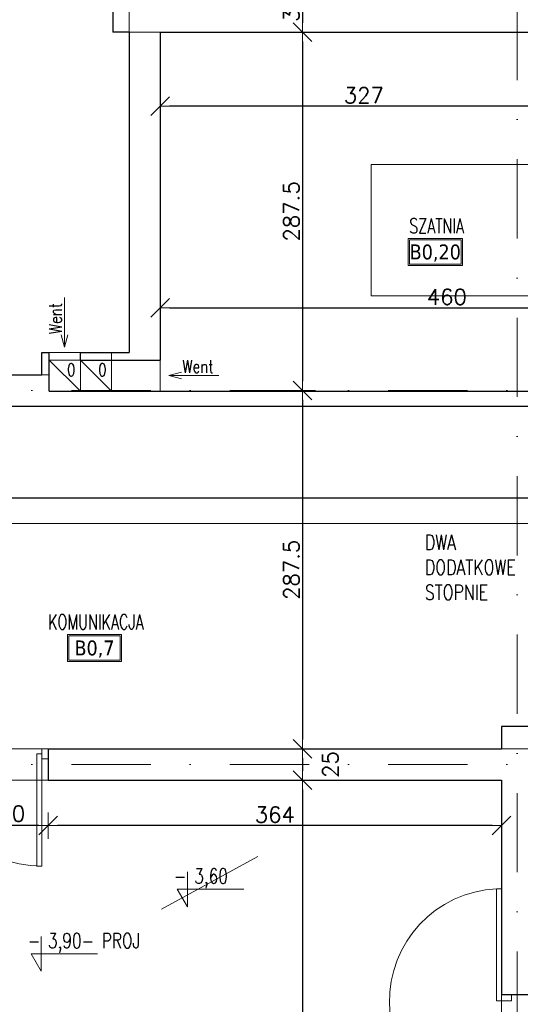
# Model space of a CAD drawing. Header units: millimetres. Extents: x 23192 to 177760, y -399809 to -79279.
# Tile 143 of 256: x 52792 to 53194, y -195131 to -194342. Entities that reach past the tile are written whole.
import ezdxf
from ezdxf.enums import TextEntityAlignment as Align

# ---------------------------------------------------------------- set-up
doc = ezdxf.new("R2010")
doc.units = ezdxf.units.MM
doc.linetypes.add('DASHDOT', pattern=[25.4, 12.7, -6.35, 0, -6.35])
doc.layers.get('0').update_dxf_attribs({"lineweight": 0})
for name, color, linetype, lineweight in [('!! 0_ Istn-sciany', 3, 'Continuous', 30), ('!! 0_ Istn-widok', 1, 'Continuous', 15), ('!! 0_ Opis', 8, 'Continuous', 13), ('!! 0_Istn-drzwi', 1, 'Continuous', 13), ('!! 0_Istn-went', 5, 'Continuous', 13), ('!! 0_Opis_pom', 9, 'Continuous', 13), ('!! 0_Osie', 1, 'DASHDOT', 13), ('!! wymiary osi', 250, 'Continuous', 9), ('0-osie-liniA', 14, 'DASHDOT', 5)]:
    doc.layers.add(name, color=color, linetype=linetype, lineweight=lineweight)
for name, color, linetype, lineweight, plot in [('!! 0_Istn-grzejniki', 7, 'Continuous', 0, False), ('!! 0_ramki', 66, 'Continuous', 9, False), ('Powierzchnia', 140, 'Continuous', 5, False)]:
    doc.layers.add(name, color=color, linetype=linetype, lineweight=lineweight, plot=plot)
doc.styles.add('ARCHETYP', font='romans.shx', dxfattribs={"height": 15})
doc.styles.add('ARIAL', font='tahoma.ttf')
doc.styles.add('SIMPLEX', font='simplex.shx', dxfattribs={"width": 0.77})
doc.styles.add('TXT', font='simplex.shx')
doc.dimstyles.new('DIM50', dxfattribs={"dimscale": 5, "dimtxt": 2.5, "dimasz": 1.5, "dimexe": 0, "dimexo": 0, "dimgap": 0.5, "dimtad": 1, "dimdec": 4, "dimrnd": 0.5, "dimdsep": 46, "dimtxsty": 'TXT', "dimblk1": 'TICK1', "dimblk2": 'TICK1', "dimsah": 1, "dimcen": 0, "dimse1": 1, "dimse2": 1, "dimclrd": 1, "dimclre": 7, "dimclrt": 9, "dimadec": 0, "dimazin": 0, "dimtfac": 1, "dimtdec": 4, "dimtmove": 2, "dimatfit": 3, "dimldrblk": 'TICK1', "dimfxl": 1, "dimtolj": 1, "dimarcsym": 0})

# ---------------------------------------------------------------- blocks, each defined once
blk = doc.blocks.new('BLOK OSI')
at = {"layer": '0-osie-liniA', "ltscale": 5}
for points in [[(53191.21142, -193626.89479), (53191.21142, -199860.81919)], [(48639.25763, -194702.0883), (55442.2848, -194702.0883)], [(48639.25763, -195002.0883), (55442.2848, -195002.0883)]]:
    blk.add_lwpolyline(points, dxfattribs=at)
blk = doc.blocks.new('TICK1')
at = {"color": 0}
for p, q in [((0, -1.4), (0, 1.4)), ((0, 0), (-1, 0))]:
    blk.add_line(p, q, dxfattribs=at)
at = {"color": 2}
blk.add_line((-1, -1), (1, 1), dxfattribs=at)
blk = doc.blocks.new('*D2421')
at = {"layer": '!! wymiary osi', "color": 1, "lineweight": -2, "transparency": 16777216}
blk.add_line((53018.78, -194321.09), (53018.78, -194344.09), dxfattribs=at)
at = {"layer": 'DEFPOINTS', "color": 0, "transparency": 16777216}
for p in [(52948.71, -194313.59), (52948.71, -194351.59), (53018.78, -194351.59)]:
    blk.add_point(p, dxfattribs=at)
at = {"layer": '!! wymiary osi', "color": 1, "lineweight": -2, "transparency": 16777216, "xscale": 7.5, "yscale": 7.5, "zscale": 7.5}
for p, rotation in [((53018.78, -194313.59), 90), ((53018.78, -194351.59), 270)]:
    blk.add_blockref('TICK1', p, dxfattribs=dict(at, rotation=rotation))
at = {"layer": '!! wymiary osi', "color": 9, "transparency": 16777216, "insert": (53010.03, -194332.59), "char_height": 12.5, "attachment_point": 5, "rotation": 90, "style": 'TXT'}
blk.add_mtext('\\A1;38', dxfattribs=at)
blk = doc.blocks.new('*D2422')
at = {"layer": '!! wymiary osi', "color": 1, "lineweight": -2, "transparency": 16777216}
blk.add_line((53018.78, -194359.09), (53018.78, -194631.59), dxfattribs=at)
at = {"layer": 'DEFPOINTS', "color": 0, "transparency": 16777216}
for p in [(52948.71, -194351.59), (53018.78, -194639.09), (53018.78, -194639.09)]:
    blk.add_point(p, dxfattribs=at)
at = {"layer": '!! wymiary osi', "color": 1, "lineweight": -2, "transparency": 16777216, "xscale": 7.5, "yscale": 7.5, "zscale": 7.5}
for p, rotation in [((53018.78, -194351.59), 90), ((53018.78, -194639.09), 270)]:
    blk.add_blockref('TICK1', p, dxfattribs=dict(at, rotation=rotation))
at = {"layer": '!! wymiary osi', "color": 9, "transparency": 16777216, "insert": (53010.03, -194495.34), "char_height": 12.5, "attachment_point": 5, "rotation": 90, "style": 'TXT'}
blk.add_mtext('\\A1;287.5', dxfattribs=at)
blk = doc.blocks.new('*D2423')
at = {"layer": '!! wymiary osi', "color": 1, "lineweight": -2, "transparency": 16777216}
blk.add_line((53018.78, -194646.59), (53018.78, -194919.09), dxfattribs=at)
at = {"layer": 'DEFPOINTS', "color": 0, "transparency": 16777216}
for p in [(53018.78, -194639.09), (53018.78, -194926.59), (53018.78, -194926.59)]:
    blk.add_point(p, dxfattribs=at)
at = {"layer": '!! wymiary osi', "color": 1, "lineweight": -2, "transparency": 16777216, "xscale": 7.5, "yscale": 7.5, "zscale": 7.5}
for p, rotation in [((53018.78, -194639.09), 90), ((53018.78, -194926.59), 270)]:
    blk.add_blockref('TICK1', p, dxfattribs=dict(at, rotation=rotation))
at = {"layer": '!! wymiary osi', "color": 9, "transparency": 16777216, "insert": (53010.03, -194782.84), "char_height": 12.5, "attachment_point": 5, "rotation": 90, "style": 'TXT'}
blk.add_mtext('\\A1;287.5', dxfattribs=at)
blk = doc.blocks.new('*D2424')
at = {"layer": '!! wymiary osi', "color": 1, "lineweight": -2, "transparency": 16777216}
blk.add_line((53018.78, -194934.09), (53018.78, -194944.09), dxfattribs=at)
at = {"layer": 'DEFPOINTS', "color": 0, "transparency": 16777216}
for p in [(53018.78, -194926.59), (53018.78, -194951.59), (53018.78, -194951.59)]:
    blk.add_point(p, dxfattribs=at)
at = {"layer": '!! wymiary osi', "color": 1, "lineweight": -2, "transparency": 16777216, "xscale": 7.5, "yscale": 7.5, "zscale": 7.5}
for p, rotation in [((53018.78, -194926.59), 90), ((53018.78, -194951.59), 270)]:
    blk.add_blockref('TICK1', p, dxfattribs=dict(at, rotation=rotation))
at = {"layer": '!! wymiary osi', "color": 9, "transparency": 16777216, "insert": (53041.28, -194939.09), "char_height": 12.5, "attachment_point": 5, "rotation": 90, "style": 'TXT'}
blk.add_mtext('\\A1;25', dxfattribs=at)
blk = doc.blocks.new('*D2425')
at = {"layer": '!! wymiary osi', "color": 1, "lineweight": -2, "transparency": 16777216}
blk.add_line((53018.78, -194959.09), (53018.78, -195579.59), dxfattribs=at)
at = {"layer": 'DEFPOINTS', "color": 0, "transparency": 16777216}
for p in [(53018.78, -194951.59), (53018.78, -195587.09), (53018.78, -195587.09)]:
    blk.add_point(p, dxfattribs=at)
at = {"layer": '!! wymiary osi', "color": 1, "lineweight": -2, "transparency": 16777216, "xscale": 7.5, "yscale": 7.5, "zscale": 7.5}
for p, rotation in [((53018.78, -194951.59), 90), ((53018.78, -195587.09), 270)]:
    blk.add_blockref('TICK1', p, dxfattribs=dict(at, rotation=rotation))
at = {"layer": '!! wymiary osi', "color": 9, "transparency": 16777216, "insert": (53010.03, -195269.34), "char_height": 12.5, "attachment_point": 5, "rotation": 90, "style": 'TXT'}
blk.add_mtext('\\A1;635.5', dxfattribs=at)
blk = doc.blocks.new('*D2438')
at = {"layer": '!! wymiary osi', "color": 1, "lineweight": -2, "transparency": 16777216}
blk.add_line((53224.21, -194411.04), (52912.21, -194411.04), dxfattribs=at)
at = {"layer": 'DEFPOINTS', "color": 0, "transparency": 16777216}
for p in [(52904.71, -194351.59), (53231.71, -194351.59), (52904.71, -194411.04)]:
    blk.add_point(p, dxfattribs=at)
at = {"layer": '!! wymiary osi', "color": 1, "lineweight": -2, "transparency": 16777216, "xscale": 7.5, "yscale": 7.5, "zscale": 7.5, "rotation": 180}
blk.add_blockref('TICK1', (52904.71, -194411.04), dxfattribs=at)
at = {"layer": '!! wymiary osi', "color": 1, "lineweight": -2, "transparency": 16777216, "xscale": 7.5, "yscale": 7.5, "zscale": 7.5}
blk.add_blockref('TICK1', (53231.71, -194411.04), dxfattribs=at)
at = {"layer": '!! wymiary osi', "color": 9, "transparency": 16777216, "insert": (53068.21, -194402.29), "char_height": 12.5, "attachment_point": 5, "style": 'TXT'}
blk.add_mtext('\\A1;327', dxfattribs=at)
blk = doc.blocks.new('*D2441')
at = {"layer": '!! wymiary osi', "color": 1, "lineweight": -2, "transparency": 16777216}
blk.add_line((52912.21, -194572.73), (53357.21, -194572.73), dxfattribs=at)
at = {"layer": 'DEFPOINTS', "color": 0, "transparency": 16777216}
for p in [(53364.71, -194572.73), (52904.71, -194639.59), (53364.71, -194639.59)]:
    blk.add_point(p, dxfattribs=at)
at = {"layer": '!! wymiary osi', "color": 1, "lineweight": -2, "transparency": 16777216, "xscale": 7.5, "yscale": 7.5, "zscale": 7.5, "rotation": 180}
blk.add_blockref('TICK1', (52904.71, -194572.73), dxfattribs=at)
at = {"layer": '!! wymiary osi', "color": 1, "lineweight": -2, "transparency": 16777216, "xscale": 7.5, "yscale": 7.5, "zscale": 7.5}
blk.add_blockref('TICK1', (53364.71, -194572.73), dxfattribs=at)
at = {"layer": '!! wymiary osi', "color": 9, "transparency": 16777216, "insert": (53134.71, -194563.98), "char_height": 12.5, "attachment_point": 5, "style": 'TXT'}
blk.add_mtext('\\A1;460', dxfattribs=at)
blk = doc.blocks.new('*D2485')
at = {"layer": '!! wymiary osi', "color": 1, "lineweight": -2, "transparency": 16777216}
blk.add_line((53171.21, -194988.08), (52822.21, -194988.08), dxfattribs=at)
at = {"layer": 'DEFPOINTS', "color": 0, "transparency": 16777216}
for p in [(52814.71, -194951.59), (53178.71, -194951.59), (52814.71, -194988.08)]:
    blk.add_point(p, dxfattribs=at)
at = {"layer": '!! wymiary osi', "color": 1, "lineweight": -2, "transparency": 16777216, "xscale": 7.5, "yscale": 7.5, "zscale": 7.5, "rotation": 180}
blk.add_blockref('TICK1', (52814.71, -194988.08), dxfattribs=at)
at = {"layer": '!! wymiary osi', "color": 1, "lineweight": -2, "transparency": 16777216, "xscale": 7.5, "yscale": 7.5, "zscale": 7.5}
blk.add_blockref('TICK1', (53178.71, -194988.08), dxfattribs=at)
at = {"layer": '!! wymiary osi', "color": 9, "transparency": 16777216, "insert": (52996.71, -194979.33), "char_height": 12.5, "attachment_point": 5, "style": 'TXT'}
blk.add_mtext('\\A1;364', dxfattribs=at)
blk = doc.blocks.new('*D2486')
at = {"layer": '!! wymiary osi', "color": 1, "lineweight": -2, "transparency": 16777216}
blk.add_line((52807.21, -194988.08), (52672.21, -194988.08), dxfattribs=at)
at = {"layer": 'DEFPOINTS', "color": 0, "transparency": 16777216}
for p in [(52664.71, -194951.59), (52814.71, -194951.59), (52664.71, -194988.08)]:
    blk.add_point(p, dxfattribs=at)
at = {"layer": '!! wymiary osi', "color": 1, "lineweight": -2, "transparency": 16777216, "xscale": 7.5, "yscale": 7.5, "zscale": 7.5, "rotation": 180}
blk.add_blockref('TICK1', (52664.71, -194988.08), dxfattribs=at)
at = {"layer": '!! wymiary osi', "color": 1, "lineweight": -2, "transparency": 16777216, "xscale": 7.5, "yscale": 7.5, "zscale": 7.5}
blk.add_blockref('TICK1', (52814.71, -194988.08), dxfattribs=at)
at = {"layer": '!! wymiary osi', "color": 9, "transparency": 16777216, "insert": (52780.16, -194978.49), "char_height": 12.5, "attachment_point": 5, "style": 'TXT'}
blk.add_mtext('\\A1;150', dxfattribs=at)
blk = doc.blocks.new('*D2625')
at = {"layer": '!! wymiary osi', "color": 1, "lineweight": -2, "transparency": 16777216}
blk.add_line((53472.21, -194725.3), (52012.21, -194725.3), dxfattribs=at)
at = {"layer": 'DEFPOINTS', "color": 0, "transparency": 16777216}
for p in [(52004.71, -194725.3), (52004.71, -194767.59), (53479.71, -194767.59)]:
    blk.add_point(p, dxfattribs=at)
at = {"layer": '!! wymiary osi', "color": 1, "lineweight": -2, "transparency": 16777216, "xscale": 7.5, "yscale": 7.5, "zscale": 7.5, "rotation": 180}
blk.add_blockref('TICK1', (52004.71, -194725.3), dxfattribs=at)
at = {"layer": '!! wymiary osi', "color": 1, "lineweight": -2, "transparency": 16777216, "xscale": 7.5, "yscale": 7.5, "zscale": 7.5}
blk.add_blockref('TICK1', (53479.71, -194725.3), dxfattribs=at)
at = {"layer": '!! wymiary osi', "color": 9, "transparency": 16777216, "insert": (52742.21, -194716.55), "char_height": 12.5, "attachment_point": 5, "style": 'TXT'}
blk.add_mtext('\\A1;1475', dxfattribs=at)

msp = doc.modelspace()

# ---------------------------------------------------------------- linework, layer by layer
at = {"layer": '!! 0_ Istn-sciany'}
for points in [[(52866.71142, -193991.5883), (52866.71142, -194351.5883)], [(52879.71142, -194351.5883), (52866.71142, -194351.5883)], [(52879.71142, -194351.5883), (52879.71142, -194608.5883)], [(52904.71142, -194351.5883), (53231.71142, -194351.5883)], [(52904.71142, -194351.5883), (52904.71142, -194614.5883)], [(52809.71142, -194626.5883), (52809.71142, -194608.5883)], [(52809.71142, -194608.5883), (52815.71142, -194608.5883)], [(52815.71142, -194639.5883), (52815.71142, -194608.5883)], [(52840.71142, -194608.5883), (52879.71142, -194608.5883)], [(52840.71142, -194614.5883), (52840.71142, -194608.5883)], [(52840.71142, -194614.5883), (52865.71142, -194614.5883)], [(52865.71142, -194614.5883), (52904.71142, -194614.5883)], [(52554.71142, -194626.5883), (52809.71142, -194626.5883)], [(52815.71142, -194639.5883), (52865.71142, -194639.5883)], [(52865.71142, -194639.5883), (53364.71142, -194639.5883)], [(52554.71142, -194651.5883), (53364.71142, -194651.5883)], [(53178.71142, -194908.5883), (53178.71142, -194926.5883)], [(53248.71142, -194908.5883), (53178.71142, -194908.5883)], [(52814.71142, -194926.5883), (53178.71142, -194926.5883)], [(52814.71142, -194926.5883), (52814.71142, -194951.5883)], [(52814.71142, -194951.5883), (53178.71142, -194951.5883)], [(53178.71142, -194951.5883), (53178.71142, -195123.71718)], [(53203.71142, -195123.71718), (53178.71142, -195123.71718)]]:
    msp.add_lwpolyline(points, dxfattribs=at)
at = {"layer": '!! 0_ Istn-widok'}
for points in [[(52904.71142, -194351.5883), (52879.71142, -194351.5883)], [(52865.71142, -194614.5883), (52865.71142, -194608.5883)], [(52809.71142, -194626.5883), (52815.71142, -194626.5883)]]:
    msp.add_lwpolyline(points, dxfattribs=at)
at = {"layer": '!! 0_ Opis'}
for points in [[(52926.51961, -195025.12942), (52926.51961, -195053.13119)], [(52926.51961, -195053.13119), (52918.43619, -195039.13031)], [(52918.43619, -195039.13031), (52971.8704, -195039.13031)], [(52809.10516, -195076.9317), (52809.10516, -195104.93347)], [(52809.10516, -195104.93347), (52801.02174, -195090.93258)], [(52801.02174, -195090.93258), (52854.45595, -195090.93258)]]:
    msp.add_lwpolyline(points, dxfattribs=at)
at = {"layer": '!! 0_Istn-drzwi'}
for points in [[(52809.71142, -194926.5883), (52814.71142, -194926.5883), (52814.71142, -194934.5883), (52809.71142, -194934.5883)], [(52805.71142, -195020.5883), (52805.71142, -194930.5883), (52809.71142, -194930.5883), (52809.71142, -195020.5883)], [(53174.71142, -195038.71718), (53174.71142, -195128.71718), (53178.71142, -195128.71718), (53178.71142, -195038.71718)], [(53186.71142, -195128.71718), (53186.71142, -195123.71718), (53178.71142, -195123.71718), (53178.71142, -195128.71718)]]:
    msp.add_lwpolyline(points, close=True, dxfattribs=at)
for centre, start, end in [((52809.71142, -194930.5883), 180.00000004, 270.00000004), ((53178.71142, -195128.71718), 92.54731818, 269.99999996)]:
    msp.add_arc(centre, 90, start, end, dxfattribs=at)
at = {"layer": '!! 0_Istn-grzejniki'}
msp.add_lwpolyline([(52905.61374, -195055.08321), (52982.95092, -195012.97865)], dxfattribs=at)
at = {"layer": '!! 0_Istn-went'}
for points in [[(52827.964, -194564.36529), (52827.964, -194604.41181)], [(52827.964, -194604.41181), (52825.2845, -194594.41181)], [(52827.964, -194604.41181), (52830.64349, -194594.41181)], [(52815.71142, -194608.5883), (52840.71142, -194608.5883)], [(52815.71142, -194614.5883), (52840.71142, -194639.5883)], [(52840.71142, -194614.5883), (52865.71142, -194639.5883)], [(52904.71142, -194614.5883), (52904.71142, -194639.5883)], [(52911.73547, -194627.0883), (52921.73547, -194624.40881)], [(52951.782, -194627.0883), (52911.73547, -194627.0883)], [(52911.73547, -194627.0883), (52921.73547, -194629.76779)]]:
    msp.add_lwpolyline(points, dxfattribs=at)
for points in [[(52815.71142, -194639.5883), (52840.71142, -194639.5883), (52840.71142, -194614.5883), (52815.71142, -194614.5883)], [(52840.71142, -194639.5883), (52865.71142, -194639.5883), (52865.71142, -194614.5883), (52840.71142, -194614.5883)]]:
    msp.add_lwpolyline(points, close=True, dxfattribs=at)
at = {"layer": '!! 0_Opis_pom', "ltscale": 0.7}
for points in [[(53103.69224, -194538.7635), (53147.21224, -194538.7635), (53147.21224, -194517.0035), (53103.69224, -194517.0035)], [(53104.78024, -194537.6755), (53146.12424, -194537.6755), (53146.12424, -194518.0915), (53104.78024, -194518.0915)], [(52830.19551, -194856.44115), (52873.71551, -194856.44115), (52873.71551, -194834.68115), (52830.19551, -194834.68115)], [(52831.28351, -194855.35315), (52872.62751, -194855.35315), (52872.62751, -194835.76915), (52831.28351, -194835.76915)]]:
    msp.add_lwpolyline(points, close=True, dxfattribs=at)
at = {"layer": '!! 0_ramki'}
for points in [[(53074.09221, -194457.71458), (53205.84151, -194457.71458), (53205.84151, -194563.07819), (53074.09221, -194563.07819)], [(51280.42916, -198945.67237), (51280.42916, -194745.67237), (54250.42916, -194745.67237), (54250.42916, -198945.67237)]]:
    msp.add_lwpolyline(points, close=True, dxfattribs=at)
at = {"layer": 'Powierzchnia'}
for points in [[(52599.71142, -193991.5883), (52879.71142, -193991.5883), (52879.71142, -194608.5883), (52809.71142, -194608.5883), (52809.71142, -194626.5883), (52599.71142, -194626.5883)], [(52904.71142, -194351.5883), (53479.71142, -194351.5883), (53479.71142, -194639.5883), (52904.71142, -194639.5883)], [(52004.71142, -194926.5883), (54379.71142, -194926.5883), (54379.71142, -194767.5883), (53479.71142, -194767.5883), (53479.71142, -194651.5883), (52004.71142, -194651.5883)], [(53178.71142, -195587.0883), (52872.71142, -195587.5883), (52872.71142, -195939.5883), (52604.71142, -195939.5883), (52604.71142, -195587.0883), (52306.90627, -195587.0883), (52306.90627, -195250.69427), (52559.71142, -195251.5883), (52559.71142, -194951.5883), (53178.71142, -194951.5883)]]:
    msp.add_lwpolyline(points, close=True, dxfattribs=at)

# ---------------------------------------------------------------- block references
at = {"layer": '!! 0_Osie'}
msp.add_blockref('BLOK OSI', (0, 63), dxfattribs=at)

# ---------------------------------------------------------------- texts
at = {"layer": '!! 0_ Opis', "style": 'SIMPLEX', "width": 0.75}
for s, p in [('- 3,60', (52915.83216, -195034.55219)), ('- 3,90- PROJ', (52798.41771, -195086.35446))]:
    msp.add_text(s, height=12, dxfattribs=at).set_placement(p)
at = {"layer": '!! 0_ Opis', "insert": (53117.13586, -194754.87312), "char_height": 12, "attachment_point": 1, "style": 'SIMPLEX'}
msp.add_mtext_dynamic_manual_height_columns('DWA DODATKOWE STOPNIE', width=46.7031119, gutter_width=75, heights=[0], dxfattribs=at)
at = {"layer": '!! 0_Istn-went', "style": 'ARCHETYP', "width": 0.8}
for s, rotation, p in [('Went', 89.99999996, (52825.63377, -194593.74206)), ('0', 0.00000004, (52829.87286, -194627.41077)), ('0', 0.00000004, (52854.87286, -194627.41077)), ('Went', 359.99999996, (52922.40523, -194624.75808))]:
    msp.add_text(s, height=10, rotation=rotation, dxfattribs=at).set_placement(p)
at = {"layer": '!! 0_Opis_pom', "ltscale": 0.7, "style": 'TXT', "width": 0.7}
for s, p in [('SZATNIA', (53126.56737, -194512.95719)), ('KOMUNIKACJA', (52853.07064, -194830.63484))]:
    msp.add_text(s, height=12, dxfattribs=at).set_placement(p, align=Align.CENTER)
at = {"layer": '!! 0_Opis_pom', "ltscale": 0.7, "style": 'ARIAL'}
for tag, p in [('B0,20', (53125.45224, -194527.8835)), ('B0,7', (52851.95551, -194845.56115))]:
    msp.add_attdef(tag, text='', height=11.968, dxfattribs=at).set_placement(p, align=Align.MIDDLE_CENTER)

# ---------------------------------------------------------------- dimensions: what is measured, and where the dimension line sits
at = {"layer": '!! wymiary osi'}
for base, p1, p2, picture, middle in [((53018.78015, -194351.5883), (52948.71142, -194313.5883), (52948.71142, -194351.5883), '*D2421', (53010.03015, -194332.5883)), ((53018.78015, -194639.0883), (52948.71142, -194351.5883), (53018.78015, -194639.0883), '*D2422', (53010.03015, -194495.3383)), ((53018.78015, -194926.5883), (53018.78015, -194639.0883), (53018.78015, -194926.5883), '*D2423', (53010.03015, -194782.8383)), ((53018.78015, -194951.5883), (53018.78015, -194926.5883), (53018.78015, -194951.5883), '*D2424', (53041.28015, -194939.0883)), ((53018.78015, -195587.0883), (53018.78015, -194951.5883), (53018.78015, -195587.0883), '*D2425', (53010.03015, -195269.3383))]:
    dim = msp.add_linear_dim(base=base, p1=p1, p2=p2, angle=90, dimstyle='DIM50', dxfattribs=at)
    dim.commit()
    dim.dimension.update_dxf_attribs({"geometry": picture, "text_midpoint": middle})
for base, p1, p2, picture, middle in [((52904.71142, -194411.04449), (53231.71142, -194351.5883), (52904.71142, -194351.5883), '*D2438', (53068.21142, -194402.29449)), ((53364.71142, -194572.73014), (52904.71142, -194639.5883), (53364.71142, -194639.5883), '*D2441', (53134.71142, -194563.98014)), ((52004.71142, -194725.30054), (53479.71142, -194767.5883), (52004.71142, -194767.5883), '*D2625', (52742.21142, -194716.55054)), ((52814.71142, -194988.08218), (53178.71142, -194951.5883), (52814.71142, -194951.5883), '*D2485', (52996.71142, -194979.33218))]:
    dim = msp.add_linear_dim(base=base, p1=p1, p2=p2, dimstyle='DIM50', dxfattribs=at)
    dim.commit()
    dim.dimension.update_dxf_attribs({"geometry": picture, "text_midpoint": middle})
dim = msp.add_linear_dim(base=(52664.71134, -194988.08218), p1=(52814.71142, -194951.5883), p2=(52664.71134, -194951.5883), dimstyle='DIM50', dxfattribs=at)
dim.commit()
dim.dimension.update_dxf_attribs({"geometry": '*D2486', "text_midpoint": (52780.15654, -194978.48594), "dimtype": 160})

doc.saveas('drawing.dxf')
